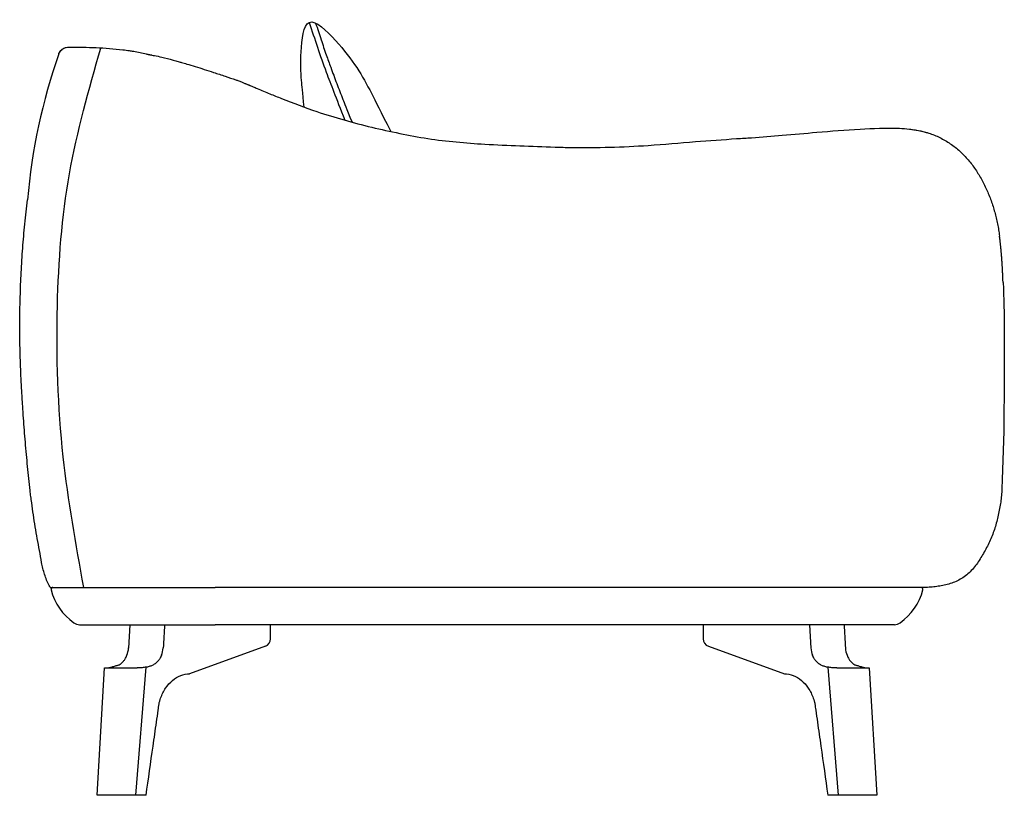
# Model space of a CAD drawing. Extents: x 190561 to 190662, y -196406 to -196327.
import ezdxf

# ---------------------------------------------------------------- set-up
doc = ezdxf.new("R2010")
doc.units = 0
doc.header["$LTSCALE"] = 10
doc.layers.add('GIORGETTI', color=29, linetype='CONTINUOUS')

msp = doc.modelspace()

# ---------------------------------------------------------------- linework, layer by layer
at = {"layer": 'GIORGETTI'}
for p, q in [((190661.46, -196374.31), (190661.44, -196374.95)), ((190564.33, -196384.68), (190581.15, -196384.68)), ((190653.2, -196384.68), (190581.15, -196384.68)), ((190567.32, -196388.48), (190581.15, -196388.48)), ((190572.46, -196388.48), (190572.32, -196390.86)), ((190650.48, -196388.48), (190581.15, -196388.48)), ((190586.82, -196389.92), (190586.82, -196388.48)), ((190630.97, -196388.48), (190630.97, -196389.92)), ((190641.81, -196388.48), (190641.95, -196390.86)), ((190586.3, -196390.67), (190578.55, -196393.48)), ((190631.5, -196390.67), (190639.25, -196393.48)), ((190569.12, -196405.88), (190569.88, -196392.88)), ((190569.88, -196392.88), (190573.21, -196392.88)), ((190573.06, -196405.88), (190574.1, -196392.81)), ((190643.69, -196392.81), (190644.73, -196405.88)), ((190644.59, -196392.88), (190647.92, -196392.88)), ((190647.92, -196392.88), (190648.68, -196405.88)), ((190573.06, -196405.88), (190569.12, -196405.88)), ((190648.68, -196405.88), (190644.73, -196405.88))]:
    msp.add_line(p, q, dxfattribs=at)
for centre, radius, start, end in [((190566.11, -196330.59), 0.98, 121.6102, 147.7805), ((190566.11, -196330.59), 0.98, 91.1905, 121.6102), ((190564.6, -196384.88), 0.2, 90, 195.466), ((190570.38, -196383.28), 6.2, 195.466, 233.8711), ((190647.42, -196383.28), 6.2, 306.1289, 344.534), ((190653.2, -196384.88), 0.2, 344.534, 90), ((190567.32, -196387.48), 1, 233.8711, 270), ((190650.48, -196387.48), 1, 270, 306.1289), ((190586.02, -196389.92), 0.8, 289.9244, 359.9999), ((190631.77, -196389.92), 0.8, 180.0001, 250.0684)]:
    msp.add_arc(centre, radius, start, end, dxfattribs=at)
for centre, major_axis, ratio, start_param, end_param in [((190621.86, -196350.24), (0.02, 60.19), 0.998004, 1.232781, 1.486242), ((190570.82, -196346.16), (-17.25, 5.52), 0.89527, 4.805217, 4.878541), ((190570.85, -196390.58), (0, -2.1), 0.707088, 1.062905, 1.439889), ((190574.38, -196390.58), (0, 2.1), 0.707126, 4.204596, 4.58158), ((190643.42, -196390.58), (0, -2.1), 0.707126, 4.843198, 5.220181), ((190646.95, -196390.58), (0, 2.1), 0.707088, 1.701704, 2.078687)]:
    msp.add_ellipse(centre, major_axis=major_axis, ratio=ratio, start_param=start_param, end_param=end_param, dxfattribs=at)
for points, knots in [([(190590.24, -196335.68), (190590.07, -196334.09), (190589.92, -196332.58), (190589.85, -196330.25), (190590.31, -196325.7), (190594.79, -196330.1), (190596.64, -196333.25), (190598, -196336.07), (190599.07, -196338.17)], [35.903234, 35.903234, 35.903234, 35.903234, 53.820046, 82.93232, 114.126576, 146.606844, 211.691306, 243.738474, 243.738474, 243.738474, 243.738474]), ([(190565.18, -196330.27), (190565.19, -196330.24), (190565.2, -196330.22), (190565.21, -196330.2), (190565.22, -196330.19), (190565.22, -196330.19), (190565.22, -196330.19), (190565.22, -196330.19)], [0, 0, 0, 0, 0.1674885, 0.1674885, 0.2988335, 0.2988335, 0.3157306, 0.3157306, 0.3157306, 0.3157306]), ([(190565.21, -196330.2), (190565.21, -196330.2), (190565.21, -196330.2), (190565.22, -196330.18), (190565.22, -196330.18), (190565.24, -196330.14), (190565.25, -196330.12), (190565.31, -196330.03), (190565.36, -196329.97), (190565.47, -196329.85), (190565.54, -196329.8), (190565.56, -196329.78)], [0.434257, 0.434257, 0.434257, 0.434257, 0.450838, 0.450838, 0.500867, 0.500867, 0.650987, 0.650987, 1.102273, 1.102273, 1.742991, 1.742991, 1.742991, 1.742991]), ([(190572.84, -196330.02), (190572.7, -196329.99), (190572.56, -196329.97), (190572.2, -196329.92), (190571.97, -196329.89), (190571.29, -196329.81), (190570.84, -196329.77), (190569.47, -196329.66), (190568.56, -196329.62), (190567.42, -196329.6), (190567.19, -196329.6), (190566.85, -196329.6), (190566.73, -196329.6), (190566.5, -196329.6), (190566.39, -196329.61), (190566.22, -196329.61), (190566.16, -196329.61), (190566.1, -196329.61), (190566.1, -196329.61), (190566.09, -196329.61)], [30.05676, 30.05676, 30.05676, 30.05676, 34.25325, 34.25325, 41.103899, 41.103899, 54.805199, 54.805199, 82.207799, 82.207799, 89.058449, 89.058449, 92.483774, 92.483774, 95.909099, 95.909099, 97.621761, 97.621761, 97.738281, 97.738281, 97.738281, 97.738281]), ([(190574.14, -196330.27), (190574.19, -196330.28), (190574.24, -196330.29), (190574.32, -196330.3), (190574.35, -196330.31), (190574.38, -196330.32), (190574.4, -196330.32), (190574.41, -196330.32), (190574.41, -196330.32), (190574.42, -196330.32), (190574.42, -196330.32), (190574.42, -196330.32), (190574.42, -196330.32), (190574.43, -196330.32), (190574.43, -196330.32), (190574.43, -196330.33), (190574.44, -196330.33), (190574.47, -196330.33), (190574.5, -196330.34), (190574.54, -196330.35), (190574.57, -196330.35), (190574.63, -196330.36), (190574.67, -196330.37), (190574.79, -196330.39), (190574.87, -196330.41), (190575.2, -196330.47), (190575.45, -196330.53), (190576.08, -196330.68), (190576.48, -196330.78), (190577.05, -196330.93), (190577.22, -196330.98), (190577.45, -196331.05), (190577.51, -196331.06), (190577.63, -196331.1), (190577.68, -196331.11), (190577.91, -196331.18), (190578.08, -196331.23), (190578.81, -196331.45), (190579.43, -196331.64), (190580.36, -196331.93), (190580.68, -196332.04), (190581.39, -196332.27), (190581.79, -196332.4), (190582.56, -196332.65), (190582.92, -196332.78), (190583.35, -196332.93), (190583.42, -196332.96), (190583.57, -196333.01)], [15.848466, 15.848466, 15.848466, 15.848466, 16.005157, 16.005157, 16.086058, 16.086058, 16.125578, 16.125578, 16.141739, 16.141739, 16.157906, 16.157906, 16.190396, 16.190396, 16.222521, 16.222521, 16.319789, 16.319789, 16.424839, 16.424839, 16.513791, 16.513791, 16.638768, 16.638768, 16.911014, 16.911014, 17.728157, 17.728157, 18.96285, 18.96285, 19.496215, 19.496215, 19.734773, 19.734773, 19.949432, 19.949432, 20.594039, 20.594039, 22.557247, 22.557247, 23.607511, 23.607511, 24.874854, 24.874854, 26.031384, 26.031384, 26.28971, 26.28971, 26.28971, 26.28971]), ([(190583.57, -196333.01), (190583.69, -196333.06), (190583.8, -196333.1), (190583.97, -196333.17), (190584.02, -196333.19), (190584.1, -196333.22), (190584.14, -196333.24), (190584.19, -196333.26), (190584.19, -196333.26), (190584.21, -196333.27), (190584.23, -196333.27), (190584.27, -196333.29), (190584.3, -196333.3), (190584.38, -196333.33), (190584.42, -196333.35), (190584.47, -196333.37), (190584.47, -196333.37), (190584.47, -196333.37), (190584.47, -196333.37), (190584.48, -196333.38), (190584.48, -196333.38), (190584.48, -196333.38), (190584.48, -196333.38), (190584.48, -196333.38), (190584.48, -196333.38), (190584.48, -196333.38), (190584.49, -196333.38), (190584.49, -196333.38), (190584.5, -196333.38), (190584.51, -196333.39), (190584.52, -196333.39), (190584.53, -196333.4), (190584.54, -196333.4), (190584.56, -196333.41), (190584.58, -196333.42), (190584.62, -196333.43), (190584.65, -196333.44), (190584.7, -196333.46), (190584.71, -196333.47), (190584.78, -196333.5), (190584.84, -196333.52), (190584.95, -196333.57), (190584.99, -196333.59), (190585.18, -196333.66), (190585.31, -196333.72), (190585.87, -196333.95), (190586.31, -196334.14), (190587.13, -196334.48), (190587.53, -196334.64), (190589.12, -196335.27), (190590.32, -196335.73), (190593.37, -196336.75), (190595.24, -196337.28), (190599.03, -196338.18), (190600.94, -196338.57), (190602.86, -196338.89)], [0, 0, 0, 0, 0.481647, 0.481647, 0.662211, 0.662211, 0.797732, 0.797732, 0.8209, 0.8209, 0.870265, 0.870265, 0.966612, 0.966612, 1.111959, 1.111959, 1.121915, 1.121915, 1.124923, 1.124923, 1.126427, 1.126427, 1.127179, 1.127179, 1.151329, 1.151329, 1.175576, 1.175576, 1.199971, 1.199971, 1.224371, 1.224371, 1.248624, 1.248624, 1.297332, 1.297332, 1.39451, 1.39451, 1.458361, 1.458361, 1.652892, 1.652892, 1.806882, 1.806882, 2.268808, 2.268808, 3.676039, 3.676039, 4.960358, 4.960358, 8.815852, 8.815852, 14.650803, 14.650803, 20.493128, 20.493128, 20.493128, 20.493128]), ([(190635.91, -196338.81), (190636.96, -196338.74), (190637.97, -196338.65), (190640.2, -196338.46), (190641.38, -196338.35), (190644.01, -196338.12), (190645.49, -196338), (190646.97, -196337.92)], [0, 0, 0, 0, 3.404939, 3.404939, 7.108019, 7.108019, 11.582631, 11.582631, 11.582631, 11.582631]), ([(190646.97, -196337.92), (190648.29, -196337.85), (190649.64, -196337.79), (190651.33, -196337.85), (190651.68, -196337.86), (190652.02, -196337.93)], [0, 0, 0, 0, 4.04333, 4.04333, 5.072085, 5.072085, 5.072085, 5.072085]), ([(190652.02, -196337.93), (190652.22, -196337.95), (190652.43, -196337.98), (190652.83, -196338.04), (190653.03, -196338.08), (190653.64, -196338.22), (190654.03, -196338.34), (190654.8, -196338.63), (190655.17, -196338.81), (190655.71, -196339.11), (190655.89, -196339.22), (190656.23, -196339.45), (190656.4, -196339.56), (190656.89, -196339.94), (190657.2, -196340.21), (190657.63, -196340.65), (190657.77, -196340.8), (190658.05, -196341.11), (190658.18, -196341.27), (190658.56, -196341.75), (190658.79, -196342.09), (190659.23, -196342.79), (190659.43, -196343.15), (190659.8, -196343.89), (190659.97, -196344.26), (190660.28, -196345.03), (190660.42, -196345.41), (190660.67, -196346.2), (190660.78, -196346.59), (190660.92, -196347.19), (190660.97, -196347.4), (190661.05, -196347.8), (190661.08, -196348), (190661.15, -196348.41), (190661.18, -196348.61), (190661.21, -196348.83), (190661.21, -196348.83), (190661.21, -196348.84)], [50.323155, 50.323155, 50.323155, 50.323155, 56.469471, 56.469471, 62.615787, 62.615787, 74.90842, 74.90842, 87.201053, 87.201053, 93.347369, 93.347369, 99.493686, 99.493686, 111.786318, 111.786318, 117.932635, 117.932635, 124.078951, 124.078951, 136.371584, 136.371584, 148.664216, 148.664216, 160.956849, 160.956849, 173.249482, 173.249482, 185.542114, 185.542114, 191.688431, 191.688431, 197.834747, 197.834747, 203.981063, 203.981063, 204.270403, 204.270403, 204.270403, 204.270403]), ([(190602.86, -196338.89), (190604.79, -196339.18), (190606.73, -196339.34), (190611.06, -196339.6), (190613.45, -196339.68), (190616.4, -196339.77), (190616.96, -196339.79), (190617.52, -196339.8)], [0, 0, 0, 0, 5.867145, 5.867145, 13.056157, 13.056157, 14.733796, 14.733796, 14.733796, 14.733796]), ([(190617.52, -196339.8), (190620.13, -196339.83), (190622.75, -196339.76), (190626.96, -196339.48), (190628.57, -196339.35), (190630.17, -196339.19)], [0, 0, 0, 0, 7.845128, 7.845128, 12.679812, 12.679812, 12.679812, 12.679812]), ([(190564.33, -196384.68), (190564.3, -196384.62), (190564.26, -196384.55), (190564.23, -196384.48), (190564.23, -196384.48), (190564.23, -196384.48), (190564.23, -196384.48), (190564.03, -196384.12), (190563.87, -196383.73), (190563.68, -196383.14), (190563.63, -196382.95), (190563.53, -196382.54), (190563.49, -196382.34), (190563.37, -196381.73), (190563.3, -196381.33), (190563.15, -196380.52), (190563.07, -196380.11), (190562.86, -196378.89), (190562.73, -196378.07), (190562.55, -196376.85), (190562.49, -196376.44), (190562.4, -196375.83), (190562.37, -196375.62), (190562.32, -196375.21), (190562.3, -196375.01), (190562.18, -196373.98), (190562.1, -196373.16), (190561.93, -196371.52), (190561.86, -196370.69), (190561.72, -196369.05), (190561.65, -196368.22), (190561.57, -196366.99), (190561.54, -196366.58), (190561.5, -196365.96), (190561.49, -196365.75), (190561.46, -196365.34), (190561.45, -196365.13), (190561.42, -196364.52), (190561.39, -196364.1), (190561.35, -196363.28), (190561.33, -196362.87), (190561.28, -196361.63), (190561.25, -196360.8), (190561.21, -196358.33), (190561.22, -196356.67), (190561.29, -196354.2), (190561.32, -196353.37), (190561.38, -196352.13), (190561.41, -196351.72), (190561.46, -196350.9), (190561.49, -196350.49), (190561.55, -196349.66), (190561.58, -196349.25), (190561.65, -196348.43), (190561.69, -196348.02), (190561.81, -196346.78), (190561.9, -196345.96), (190562, -196345.14)], [-2.307758, -2.307758, -2.307758, -2.307758, -0.012965, -0.012965, -0.012965, 0, 0, 0, 12.665167, 12.665167, 18.997751, 18.997751, 25.330335, 25.330335, 37.995502, 37.995502, 50.66067, 50.66067, 75.991004, 75.991004, 88.656172, 88.656172, 94.988755, 94.988755, 101.321339, 101.321339, 126.651674, 126.651674, 151.982009, 151.982009, 177.312343, 177.312343, 189.977511, 189.977511, 196.310094, 196.310094, 202.642678, 202.642678, 215.307846, 215.307846, 227.973013, 227.973013, 253.303348, 253.303348, 303.964017, 303.964017, 329.294352, 329.294352, 341.959519, 341.959519, 354.624687, 354.624687, 367.289854, 367.289854, 379.955022, 379.955022, 405.285356, 405.285356, 405.285356, 405.285356]), ([(190661.58, -196353.58), (190661.55, -196353.04), (190661.55, -196353.02), (190661.55, -196352.99), (190661.55, -196352.95), (190661.54, -196352.91), (190661.54, -196352.86), (190661.54, -196352.78), (190661.53, -196352.7), (190661.53, -196352.64), (190661.53, -196352.59), (190661.52, -196352.49), (190661.52, -196352.33), (190661.51, -196352.22), (190661.51, -196352.17), (190661.51, -196352.16), (190661.51, -196352.15), (190661.5, -196352.1), (190661.5, -196352.04), (190661.5, -196351.98), (190661.49, -196351.93), (190661.49, -196351.84), (190661.48, -196351.69), (190661.47, -196351.53), (190661.46, -196351.38), (190661.45, -196351.22), (190661.44, -196351.06), (190661.42, -196350.9), (190661.41, -196350.74), (190661.4, -196350.59), (190661.39, -196350.49), (190661.39, -196350.44), (190661.38, -196350.38), (190661.37, -196350.27), (190661.36, -196350.11), (190661.34, -196349.95), (190661.32, -196349.79), (190661.31, -196349.63), (190661.29, -196349.48), (190661.27, -196349.32), (190661.25, -196349.16), (190661.23, -196349), (190661.22, -196348.9), (190661.21, -196348.84)], [-233.255237, -233.255237, -233.255237, -233.255237, -232.69072, -232.69072, -232.323737, -231.561686, -231.561686, -230.827719, -229.331702, -229.303618, -229.303618, -227.835684, -226.339667, -224.84365, -224.787482, -224.787482, -224.638486, -224.638486, -223.347632, -222.897367, -222.897367, -221.851615, -220.355597, -218.85958, -217.363563, -215.867545, -214.371528, -212.875511, -211.379493, -209.883476, -208.561276, -208.561276, -208.387458, -206.891441, -205.395424, -203.899406, -202.403389, -200.907372, -199.411354, -197.915337, -196.419319, -194.923302, -193.427338, -193.427338, -193.427338, -193.427338]), ([(190661.58, -196353.58), (190661.66, -196355.17), (190661.69, -196356.77), (190661.7, -196359.24), (190661.69, -196360.12), (190661.69, -196362.07), (190661.68, -196362.95), (190661.67, -196364.7), (190661.67, -196365.57), (190661.66, -196366.88), (190661.66, -196367.32), (190661.65, -196368.19), (190661.65, -196368.63), (190661.63, -196369.51), (190661.61, -196369.94), (190661.58, -196370.82), (190661.56, -196371.25), (190661.54, -196372.13), (190661.52, -196372.57), (190661.49, -196373.44), (190661.48, -196373.88), (190661.46, -196374.31)], [4.715937, 4.715937, 4.715937, 4.715937, 54.369142, 54.369142, 81.553713, 81.553713, 108.738284, 108.738284, 135.922855, 135.922855, 149.515141, 149.515141, 163.107426, 163.107426, 176.699712, 176.699712, 190.291997, 190.291997, 203.884283, 203.884283, 217.476568, 217.476568, 217.476568, 217.476568]), ([(190661.44, -196374.95), (190661.42, -196375.18), (190661.38, -196375.63), (190661.28, -196376.3), (190661.16, -196376.97), (190661.01, -196377.63), (190660.84, -196378.29), (190660.64, -196378.93), (190660.4, -196379.57), (190660.12, -196380.17), (190659.82, -196380.77), (190659.49, -196381.35), (190659.14, -196381.92), (190658.76, -196382.46), (190658.34, -196382.97), (190657.87, -196383.42), (190657.34, -196383.78), (190656.78, -196384.08), (190656.18, -196384.3), (190655.57, -196384.46), (190654.96, -196384.57), (190654.33, -196384.65), (190653.71, -196384.68), (190653.28, -196384.68), (190653.05, -196384.68), (190653.03, -196384.68)], [0, 0, 0, 0, 6.205067, 12.410133, 18.6152, 24.820267, 31.025333, 37.2304, 43.435467, 49.640533, 55.8456, 62.050667, 68.255733, 74.4608, 80.665867, 86.870933, 93.076, 99.281066, 105.486133, 111.6912, 117.896266, 124.101333, 130.3064, 136.511466, 137.003582, 137.003582, 137.003582, 137.003582]), ([(190575.99, -196388.48), (190575.97, -196388.88), (190575.95, -196389.27), (190575.9, -196390.06), (190575.88, -196390.46), (190575.85, -196390.86)], [0, 0, 0, 0, 1.191085, 1.191085, 2.382168, 2.382168, 2.382168, 2.382168]), ([(190645.34, -196388.48), (190645.36, -196388.88), (190645.39, -196389.27), (190645.43, -196390.06), (190645.46, -196390.46), (190645.48, -196390.86)], [0, 0, 0, 0, 1.191085, 1.191085, 2.382168, 2.382168, 2.382168, 2.382168]), ([(190571.28, -196392.6), (190571.4, -196392.55), (190571.5, -196392.48), (190571.68, -196392.34), (190571.74, -196392.27), (190571.87, -196392.12), (190571.92, -196392.05), (190572, -196391.91), (190572.03, -196391.85), (190572.09, -196391.73), (190572.12, -196391.67), (190572.14, -196391.6)], [0.000001, 0.000001, 0.000001, 0.000001, 0.508408, 0.508408, 0.862088, 0.862088, 1.191921, 1.191921, 1.41584, 1.41584, 1.636887, 1.636887, 1.636887, 1.636887]), ([(190575.68, -196391.6), (190575.65, -196391.67), (190575.62, -196391.73), (190575.56, -196391.85), (190575.53, -196391.91), (190575.44, -196392.05), (190575.38, -196392.12), (190575.25, -196392.27), (190575.18, -196392.34), (190575, -196392.48), (190574.89, -196392.55), (190574.78, -196392.6)], [0, 0, 0, 0, 0.221047, 0.221047, 0.444966, 0.444966, 0.774799, 0.774799, 1.128479, 1.128479, 1.636886, 1.636886, 1.636886, 1.636886]), ([(190643.02, -196392.6), (190642.91, -196392.55), (190642.79, -196392.48), (190642.62, -196392.34), (190642.55, -196392.27), (190642.42, -196392.12), (190642.36, -196392.05), (190642.27, -196391.91), (190642.24, -196391.85), (190642.18, -196391.73), (190642.15, -196391.67), (190642.12, -196391.6)], [0.000001, 0.000001, 0.000001, 0.000001, 0.508408, 0.508408, 0.862088, 0.862088, 1.191921, 1.191921, 1.41584, 1.41584, 1.636887, 1.636887, 1.636887, 1.636887]), ([(190645.66, -196391.6), (190645.68, -196391.67), (190645.71, -196391.73), (190645.76, -196391.85), (190645.8, -196391.91), (190645.88, -196392.05), (190645.93, -196392.12), (190646.05, -196392.27), (190646.12, -196392.34), (190646.29, -196392.48), (190646.4, -196392.55), (190646.52, -196392.6)], [0, 0, 0, 0, 0.221047, 0.221047, 0.444966, 0.444966, 0.774799, 0.774799, 1.128479, 1.128479, 1.636886, 1.636886, 1.636886, 1.636886]), ([(190570.03, -196392.88), (190570.1, -196392.88), (190570.18, -196392.88), (190570.37, -196392.85), (190570.48, -196392.83), (190570.61, -196392.81)], [0.000001, 0.000001, 0.000001, 0.000001, 0.551152, 0.551152, 1.075203, 1.075203, 1.075203, 1.075203]), ([(190571.28, -196392.6), (190571.17, -196392.64), (190571.06, -196392.68), (190570.83, -196392.75), (190570.72, -196392.78), (190570.61, -196392.81)], [-0.9771017, -0.9771017, -0.9771017, -0.9771017, -0.4892854, -0.4892854, 0, 0, 0, 0]), ([(190574.1, -196392.81), (190573.98, -196392.83), (190573.85, -196392.85), (190573.55, -196392.88), (190573.38, -196392.88), (190573.21, -196392.88)], [0, 0, 0, 0, 0.524261, 0.524261, 1.075632, 1.075632, 1.075632, 1.075632]), ([(190574.1, -196392.81), (190574.22, -196392.78), (190574.33, -196392.75), (190574.55, -196392.68), (190574.67, -196392.64), (190574.78, -196392.6)], [-0.977106, -0.977106, -0.977106, -0.977106, -0.487819, -0.487819, -0.000001, -0.000001, -0.000001, -0.000001]), ([(190574.11, -196405.88), (190574.34, -196404.21), (190574.58, -196402.54), (190574.94, -196400.05), (190575.05, -196399.23), (190575.23, -196398), (190575.29, -196397.59), (190575.37, -196396.98), (190575.4, -196396.77), (190575.44, -196396.54), (190575.44, -196396.52), (190575.45, -196396.47), (190575.45, -196396.44), (190575.47, -196396.37), (190575.49, -196396.32), (190575.53, -196396.17), (190575.56, -196396.08), (190575.73, -196395.61), (190575.9, -196395.26), (190576.31, -196394.65), (190576.55, -196394.38), (190577.07, -196393.94), (190577.35, -196393.77), (190577.94, -196393.54), (190578.24, -196393.48), (190578.55, -196393.48)], [-332.358087, -332.358087, -332.358087, -332.358087, -284.850205, -284.850205, -261.612814, -261.612814, -249.994118, -249.994118, -244.18477, -244.18477, -243.458602, -243.458602, -242.732433, -242.732433, -241.280096, -241.280096, -238.375422, -238.375422, -226.756727, -226.756727, -215.138031, -215.138031, -203.519335, -203.519335, -191.900639, -191.900639, -191.900639, -191.900639]), ([(190639.25, -196393.48), (190639.56, -196393.48), (190639.86, -196393.54), (190640.45, -196393.77), (190640.73, -196393.94), (190641.25, -196394.38), (190641.48, -196394.65), (190641.89, -196395.26), (190642.07, -196395.61), (190642.24, -196396.08), (190642.27, -196396.17), (190642.31, -196396.32), (190642.33, -196396.37), (190642.34, -196396.44), (190642.35, -196396.47), (190642.36, -196396.52), (190642.36, -196396.54), (190642.4, -196396.77), (190642.42, -196396.98), (190642.51, -196397.59), (190642.57, -196398), (190642.74, -196399.23), (190642.86, -196400.05), (190643.22, -196402.54), (190643.45, -196404.21), (190643.69, -196405.88)], [191.900644, 191.900644, 191.900644, 191.900644, 203.519335, 203.519335, 215.138031, 215.138031, 226.756727, 226.756727, 238.375422, 238.375422, 241.280096, 241.280096, 242.732433, 242.732433, 243.458602, 243.458602, 244.18477, 244.18477, 249.994118, 249.994118, 261.612814, 261.612814, 284.850205, 284.850205, 332.358086, 332.358086, 332.358086, 332.358086]), ([(190639.25, -196393.48), (190639.25, -196393.48), (190639.25, -196393.48), (190639.25, -196393.48), (190639.25, -196393.48), (190639.25, -196393.48)], [0, 0, 0, 0, 0.002232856, 0.002232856, 0.004459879, 0.004459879, 0.004459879, 0.004459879]), ([(190643.02, -196392.6), (190643.13, -196392.64), (190643.24, -196392.68), (190643.47, -196392.75), (190643.58, -196392.78), (190643.69, -196392.81)], [-0.9771017, -0.9771017, -0.9771017, -0.9771017, -0.4892854, -0.4892854, 0, 0, 0, 0]), ([(190644.59, -196392.88), (190644.42, -196392.88), (190644.25, -196392.88), (190643.95, -196392.85), (190643.82, -196392.83), (190643.69, -196392.81)], [0.000001, 0.000001, 0.000001, 0.000001, 0.551152, 0.551152, 1.075203, 1.075203, 1.075203, 1.075203]), ([(190647.19, -196392.81), (190647.08, -196392.78), (190646.96, -196392.75), (190646.74, -196392.68), (190646.63, -196392.64), (190646.52, -196392.6)], [-0.977106, -0.977106, -0.977106, -0.977106, -0.487819, -0.487819, -0.000001, -0.000001, -0.000001, -0.000001]), ([(190647.19, -196392.81), (190647.31, -196392.83), (190647.42, -196392.85), (190647.62, -196392.88), (190647.7, -196392.88), (190647.77, -196392.88)], [0, 0, 0, 0, 0.524261, 0.524261, 1.075632, 1.075632, 1.075632, 1.075632]), ([(190574.11, -196405.88), (190573.93, -196405.88), (190573.76, -196405.88), (190573.41, -196405.88), (190573.24, -196405.88), (190573.06, -196405.88)], [-1.502701, -1.502701, -1.502701, -1.502701, -0.751362, -0.751362, 0, 0, 0, 0]), ([(190644.73, -196405.88), (190644.56, -196405.88), (190644.39, -196405.88), (190644.04, -196405.88), (190643.87, -196405.88), (190643.69, -196405.88)], [-1.502781, -1.502781, -1.502781, -1.502781, -0.751376, -0.751376, 0, 0, 0, 0])]:
    msp.add_open_spline(points, degree=3, knots=knots, dxfattribs=at)
at = {"layer": 'GIORGETTI', "ltscale": 10}
for points, knots in [([(190590.76, -196327.04), (190591.31, -196328.73), (190592.29, -196331.72), (190593.46, -196334.63), (190594.38, -196337.01)], [0, 0, 0, 0, 53.521307, 94.125417, 94.125417, 94.125417, 94.125417]), ([(190591.41, -196327.11), (190591.6, -196327.68), (190591.78, -196328.24), (190592.14, -196329.33), (190592.32, -196329.84), (190592.65, -196330.78), (190592.79, -196331.2), (190593.05, -196331.9), (190593.15, -196332.17), (190593.36, -196332.71), (190593.46, -196332.99), (190593.78, -196333.81), (190593.99, -196334.35), (190594.35, -196335.3), (190594.5, -196335.7), (190595.13, -196337.22)], [2.725361, 2.725361, 2.725361, 2.725361, 20.609468, 20.609468, 37.12786, 37.12786, 50.614295, 50.614295, 59.412892, 59.412892, 68.211488, 68.211488, 85.808681, 85.808681, 98.424232, 98.424232, 98.424232, 98.424232])]:
    msp.add_open_spline(points, degree=3, knots=knots, dxfattribs=at)
msp.add_spline([(190567.75, -196384.68), (190565.66, -196371.36), (190565.06, -196355.93), (190566.29, -196342.48), (190569.48, -196329.67)], degree=3, dxfattribs=at)
at = {"layer": 'GIORGETTI'}
for points in [[(190565.6, -196329.76), (190565.55, -196329.79), (190565.5, -196329.82), (190565.46, -196329.86)], [(190652.02, -196337.93), (190652.02, -196337.93), (190652.02, -196337.93), (190652.02, -196337.93)], [(190652.02, -196337.93), (190652.63, -196337.99), (190653.25, -196338.11), (190653.84, -196338.29)], [(190630.17, -196339.19), (190631.58, -196339.11), (190632.98, -196339.01), (190634.38, -196338.89)], [(190634.38, -196338.89), (190634.9, -196338.87), (190635.41, -196338.84), (190635.91, -196338.81)]]:
    msp.add_open_spline(points, degree=3, dxfattribs=at)

doc.saveas('drawing.dxf')
